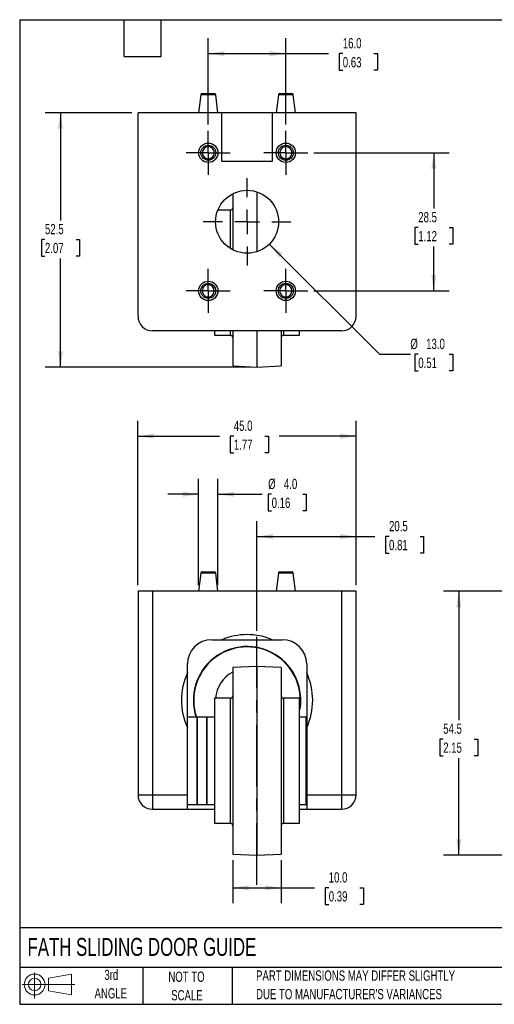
# Model space of a CAD drawing. Header units: millimetres. Extents: x 6 to 273, y 6 to 210.
# Tile 1 of 2: x 6 to 104, y 6 to 210. Entities that reach past the tile are written whole.
import ezdxf

# ---------------------------------------------------------------- set-up
doc = ezdxf.new("R2010")
doc.units = ezdxf.units.MM
doc.linetypes.add('CENTERX2', pattern=[20.32, 12.7, -2.54, 2.54, -2.54])
doc.layers.add('CENTER', color=40, linetype='CENTERX2')
doc.layers.add('SLD-DEFPOINTS', color=7, linetype='Continuous')
doc.layers.add('DIMENSIONS', color=140, linetype='Continuous', lineweight=25)
doc.layers.add('TEXT', color=140, linetype='Continuous', lineweight=25)
doc.styles.add('SLDTEXTSTYLE0', font='TXT', dxfattribs={"width": 0.7})
doc.dimstyles.new('SLDDIMSTYLE0', dxfattribs={"dimtxt": 2.158008, "dimasz": 3.302, "dimexe": 0, "dimexo": 0.0625, "dimgap": 0.539502, "dimtad": 0, "dimtih": 1, "dimtoh": 1, "dimrnd": 1e-09, "dimzin": 4, "dimdsep": 46, "dimtxsty": 'SLDTEXTSTYLE0', "dimsah": 1, "dimcen": 0.09, "dimadec": 0, "dimazin": 1, "dimtfac": 1, "dimtofl": 0, "dimtmove": 0, "dimatfit": 3, "dimfxl": 0, "dimfrac": 2, "dimtolj": 1, "dimtzin": 12, "dimarcsym": 0})
doc.dimstyles.new('SLDDIMSTYLE1', dxfattribs={"dimtxt": 2.158008, "dimasz": 3.302, "dimexe": 0, "dimexo": 0.0625, "dimgap": 0.539502, "dimtad": 0, "dimtih": 1, "dimtoh": 1, "dimrnd": 1e-09, "dimzin": 12, "dimdsep": 46, "dimtxsty": 'SLDTEXTSTYLE0', "dimsah": 1, "dimcen": 0.09, "dimadec": 0, "dimazin": 3, "dimtfac": 1, "dimtofl": 0, "dimtmove": 0, "dimatfit": 3, "dimfxl": 0, "dimfrac": 2, "dimtolj": 1, "dimtzin": 12, "dimarcsym": 0})
doc.dimstyles.new('SLDDIMSTYLE2', dxfattribs={"dimtxt": 2.158008, "dimasz": 3.302, "dimexe": 0, "dimexo": 0.0625, "dimgap": 0.539502, "dimtad": 0, "dimtih": 1, "dimtoh": 1, "dimrnd": 1e-09, "dimzin": 4, "dimdsep": 46, "dimtxsty": 'SLDTEXTSTYLE0', "dimsah": 1, "dimcen": 0.09, "dimadec": 0, "dimazin": 1, "dimtfac": 1, "dimtmove": 0, "dimatfit": 0, "dimfxl": 0, "dimfrac": 2, "dimtolj": 1, "dimtzin": 12, "dimarcsym": 0})
doc.dimstyles.new('SLDDIMSTYLE3', dxfattribs={"dimtxt": 2.158008, "dimasz": 3.302, "dimexe": 0, "dimexo": 0.0625, "dimgap": 0.539502, "dimtad": 0, "dimtih": 1, "dimtoh": 1, "dimrnd": 1e-09, "dimzin": 4, "dimdsep": 46, "dimtxsty": 'SLDTEXTSTYLE0', "dimsah": 1, "dimcen": 0, "dimadec": 0, "dimazin": 1, "dimtfac": 1, "dimtofl": 0, "dimtmove": 0, "dimatfit": 3, "dimfxl": 0, "dimfrac": 2, "dimtolj": 1, "dimtzin": 12, "dimarcsym": 0})

# ---------------------------------------------------------------- blocks, each defined once
blk = doc.blocks.new('Block11')
at = {"color": 7, "linetype": 'Continuous', "lineweight": 18}
for p, q in [((2.59, 5.31), (2.59, 0)), ((5.48, 4.17), (10.18, 5.03)), ((5.48, 1.6), (5.48, 4.17)), ((10.18, 5.03), (10.18, 0.73)), ((0, 2.88), (10.87, 2.88)), ((5.48, 1.6), (10.18, 0.73))]:
    blk.add_line(p, q, dxfattribs=at)
for radius in [2.15, 1.29]:
    blk.add_circle((2.59, 2.88), radius, dxfattribs=at)
blk = doc.blocks.new('Block12')
at = {"layer": 'SLD-DEFPOINTS'}
blk.add_blockref('Block11', (0, 0), dxfattribs=at)
blk = doc.blocks.new('SW_NOTE_0_2')
at = {"layer": 'TEXT', "color": 0, "char_height": 2.1167, "attachment_point": 1, "style": 'SLDTEXTSTYLE0'}
for s, insert in [('PART DIMENSIONS MAY DIFFER SLIGHTLY', (0, 2.73)), ("DUE TO MANUFACTURER'S VARIANCES", (0, -1.09))]:
    blk.add_mtext(s, dxfattribs=dict(at, insert=insert))
blk = doc.blocks.new('SW_NOTE_0_3')
at = {"layer": 'TEXT', "color": 0, "char_height": 2.117, "attachment_point": 2, "style": 'SLDTEXTSTYLE0'}
for s, insert in [('NOT TO', (5.26, 2.73)), ('SCALE', (5.35, -1.09))]:
    blk.add_mtext(s, dxfattribs=dict(at, insert=insert))
blk = doc.blocks.new('SW_NOTE_0_4')
at = {"layer": 'TEXT', "color": 0, "char_height": 2.117, "attachment_point": 2, "style": 'SLDTEXTSTYLE0'}
for s, insert in [('3rd', (2.32, 2.73)), ('ANGLE', (2.22, -1.09))]:
    blk.add_mtext(s, dxfattribs=dict(at, insert=insert))
blk = doc.blocks.new('_D')
at = {"layer": 'DIMENSIONS'}
for p, q in [((30.76, 92.87), (30.76, 126.78)), ((75.76, 92.87), (75.76, 126.78)), ((30.76, 123.6), (47.61, 123.6)), ((50.53, 123.6), (49.81, 123.6)), ((49.81, 123.6), (49.81, 120.17)), ((56.95, 123.6), (57.67, 123.6)), ((57.67, 123.6), (57.67, 120.17)), ((75.76, 123.6), (59.87, 123.6)), ((49.81, 120.17), (50.53, 120.17)), ((57.67, 120.17), (56.95, 120.17))]:
    blk.add_line(p, q, dxfattribs=at)
for points in [[(30.76, 123.6), (34.07, 123.09), (34.07, 124.11)], [(75.76, 123.6), (72.46, 124.11), (72.46, 123.09)]]:
    blk.add_solid(points, dxfattribs=at)
at = {"layer": 'DIMENSIONS', "char_height": 2.117, "attachment_point": 1, "style": 'SLDTEXTSTYLE0'}
for s, insert in [('45.0', (50.53, 126.81)), ('1.77', (50.53, 122.9))]:
    blk.add_mtext(s, dxfattribs=dict(at, insert=insert))
blk = doc.blocks.new('_D_1')
at = {"layer": 'DIMENSIONS'}
for p, q in [((50.31, 36.09), (50.31, 27.22)), ((60.31, 36.09), (60.31, 27.22)), ((50.31, 30.39), (60.31, 30.39)), ((60.31, 30.39), (67.2, 30.39)), ((70.12, 30.39), (69.4, 30.39)), ((69.4, 30.39), (69.4, 26.96)), ((76.54, 30.39), (77.26, 30.39)), ((77.26, 30.39), (77.26, 26.96)), ((69.4, 26.96), (70.12, 26.96)), ((77.26, 26.96), (76.54, 26.96))]:
    blk.add_line(p, q, dxfattribs=at)
for points in [[(50.31, 30.39), (53.62, 29.88), (53.62, 30.9)], [(60.31, 30.39), (57.01, 30.9), (57.01, 29.88)]]:
    blk.add_solid(points, dxfattribs=at)
at = {"layer": 'DIMENSIONS', "char_height": 2.117, "attachment_point": 1, "style": 'SLDTEXTSTYLE0'}
for s, insert in [('10.0', (70.12, 33.6)), ('0.39', (70.12, 29.69))]:
    blk.add_mtext(s, dxfattribs=dict(at, insert=insert))
blk = doc.blocks.new('_D_2')
at = {"layer": 'DIMENSIONS'}
for p, q in [((55.31, 83.46), (55.31, 106.06)), ((75.76, 92.87), (75.76, 106.06)), ((55.31, 102.89), (75.76, 102.89)), ((75.76, 102.89), (79.63, 102.89)), ((82.56, 102.89), (81.83, 102.89)), ((81.83, 102.89), (81.83, 99.46)), ((88.97, 102.89), (89.7, 102.89)), ((89.7, 102.89), (89.7, 99.46)), ((81.83, 99.46), (82.56, 99.46)), ((89.7, 99.46), (88.97, 99.46))]:
    blk.add_line(p, q, dxfattribs=at)
for points in [[(55.31, 102.89), (58.62, 102.38), (58.62, 103.4)], [(75.76, 102.89), (72.46, 103.4), (72.46, 102.38)]]:
    blk.add_solid(points, dxfattribs=at)
at = {"layer": 'DIMENSIONS', "char_height": 2.117, "attachment_point": 1, "style": 'SLDTEXTSTYLE0'}
for s, insert in [('20.5', (82.56, 106.1)), ('0.81', (82.56, 102.19))]:
    blk.add_mtext(s, dxfattribs=dict(at, insert=insert))
blk = doc.blocks.new('_D_3')
at = {"layer": 'DIMENSIONS'}
for p, q in [((43.26, 92.87), (43.26, 114.78)), ((47.26, 92.87), (47.26, 114.78)), ((43.26, 111.6), (36.91, 111.6)), ((47.26, 111.6), (56.41, 111.6)), ((58.34, 111.6), (57.62, 111.6)), ((57.62, 111.6), (57.62, 108.17)), ((64.76, 111.6), (65.48, 111.6)), ((65.48, 111.6), (65.48, 108.17)), ((57.62, 108.17), (58.34, 108.17)), ((65.48, 108.17), (64.76, 108.17))]:
    blk.add_line(p, q, dxfattribs=at)
for points in [[(43.26, 111.6), (39.96, 112.11), (39.96, 111.09)], [(47.26, 111.6), (50.57, 111.09), (50.57, 112.11)]]:
    blk.add_solid(points, dxfattribs=at)
at = {"layer": 'DIMENSIONS', "char_height": 2.117, "attachment_point": 1, "style": 'SLDTEXTSTYLE0'}
for s, insert in [('%%c', (57.61, 114.81)), ('4.0', (60.87, 114.81)), ('0.16', (58.34, 110.9))]:
    blk.add_mtext(s, dxfattribs=dict(at, insert=insert))
blk = doc.blocks.new('_D_6')
at = {"layer": 'DIMENSIONS'}
for p, q in [((113.18, 91.6), (93.77, 91.6)), ((96.95, 91.6), (96.95, 64.99)), ((93.74, 61.08), (93.02, 61.08)), ((93.02, 61.08), (93.02, 57.65)), ((100.15, 61.08), (100.88, 61.08)), ((100.88, 61.08), (100.88, 57.65)), ((93.02, 57.65), (93.74, 57.65)), ((96.95, 37.1), (96.95, 57.16)), ((100.88, 57.65), (100.15, 57.65)), ((125.18, 37.1), (93.77, 37.1))]:
    blk.add_line(p, q, dxfattribs=at)
for points in [[(96.95, 91.6), (96.44, 88.3), (97.46, 88.3)], [(96.95, 37.1), (97.46, 40.4), (96.44, 40.4)]]:
    blk.add_solid(points, dxfattribs=at)
at = {"layer": 'DIMENSIONS', "char_height": 2.117, "attachment_point": 1, "style": 'SLDTEXTSTYLE0'}
for s, insert in [('54.5', (93.74, 64.29)), ('2.15', (93.74, 60.37))]:
    blk.add_mtext(s, dxfattribs=dict(at, insert=insert))
blk = doc.blocks.new('_D_8')
at = {"layer": 'DIMENSIONS'}
for p, q in [((57.86, 163.24), (80.61, 140.49)), ((80.61, 140.49), (86.96, 140.49)), ((88.59, 140.49), (87.87, 140.49)), ((87.87, 140.49), (87.87, 137.06)), ((95, 140.49), (95.73, 140.49)), ((95.73, 140.49), (95.73, 137.06)), ((87.87, 137.06), (88.59, 137.06)), ((95.73, 137.06), (95, 137.06))]:
    blk.add_line(p, q, dxfattribs=at)
blk.add_solid([(57.86, 163.24), (59.84, 160.55), (60.56, 161.27)], dxfattribs=at)
at = {"layer": 'DIMENSIONS', "char_height": 2.117, "attachment_point": 1, "style": 'SLDTEXTSTYLE0'}
for s, insert in [('%%c', (86.96, 143.7)), ('13.0', (90.22, 143.7)), ('0.51', (88.59, 139.79))]:
    blk.add_mtext(s, dxfattribs=dict(at, insert=insert))
blk = doc.blocks.new('_D_9')
at = {"layer": 'DIMENSIONS'}
for p, q in [((29.49, 190.34), (11.59, 190.34)), ((14.76, 190.34), (14.76, 168.1)), ((11.56, 164.19), (10.83, 164.19)), ((10.83, 164.19), (10.83, 160.76)), ((17.97, 164.19), (18.7, 164.19)), ((18.7, 164.19), (18.7, 160.76)), ((10.83, 160.76), (11.56, 160.76)), ((18.7, 160.76), (17.97, 160.76)), ((14.76, 137.84), (14.76, 160.28)), ((54.04, 137.84), (11.59, 137.84))]:
    blk.add_line(p, q, dxfattribs=at)
for points in [[(14.76, 190.34), (14.26, 187.04), (15.27, 187.04)], [(14.76, 137.84), (15.27, 141.14), (14.26, 141.14)]]:
    blk.add_solid(points, dxfattribs=at)
at = {"layer": 'DIMENSIONS', "char_height": 2.117, "attachment_point": 1, "style": 'SLDTEXTSTYLE0'}
for s, insert in [('52.5', (11.56, 167.4)), ('2.07', (11.56, 163.49))]:
    blk.add_mtext(s, dxfattribs=dict(at, insert=insert))
blk = doc.blocks.new('_D_10')
at = {"layer": 'DIMENSIONS'}
for p, q in [((45.26, 187.9), (45.26, 205.72)), ((61.26, 187.9), (61.26, 205.72)), ((45.26, 202.55), (61.26, 202.55)), ((61.26, 202.55), (70.1, 202.55)), ((73.02, 202.55), (72.3, 202.55)), ((72.3, 202.55), (72.3, 199.12)), ((79.44, 202.55), (80.16, 202.55)), ((80.16, 202.55), (80.16, 199.12)), ((72.3, 199.12), (73.02, 199.12)), ((80.16, 199.12), (79.44, 199.12))]:
    blk.add_line(p, q, dxfattribs=at)
for points in [[(45.26, 202.55), (48.57, 202.04), (48.57, 203.05)], [(61.26, 202.55), (57.96, 203.05), (57.96, 202.04)]]:
    blk.add_solid(points, dxfattribs=at)
at = {"layer": 'DIMENSIONS', "char_height": 2.117, "attachment_point": 1, "style": 'SLDTEXTSTYLE0'}
for s, insert in [('16.0', (73.02, 205.76)), ('0.63', (73.02, 201.84))]:
    blk.add_mtext(s, dxfattribs=dict(at, insert=insert))
blk = doc.blocks.new('_D_11')
at = {"layer": 'DIMENSIONS'}
for p, q in [((67.07, 182.09), (94.97, 182.09)), ((91.8, 182.09), (91.8, 170.57)), ((88.59, 166.65), (87.87, 166.65)), ((87.87, 166.65), (87.87, 163.22)), ((95, 166.65), (95.73, 166.65)), ((95.73, 166.65), (95.73, 163.22)), ((87.87, 163.22), (88.59, 163.22)), ((91.8, 153.59), (91.8, 162.74)), ((95.73, 163.22), (95, 163.22)), ((67.07, 153.59), (94.97, 153.59))]:
    blk.add_line(p, q, dxfattribs=at)
for points in [[(91.8, 182.09), (91.29, 178.79), (92.3, 178.79)], [(91.8, 153.59), (92.3, 156.89), (91.29, 156.89)]]:
    blk.add_solid(points, dxfattribs=at)
at = {"layer": 'DIMENSIONS', "char_height": 2.117, "attachment_point": 1, "style": 'SLDTEXTSTYLE0'}
for s, insert in [('28.5', (88.59, 169.86)), ('1.12', (88.59, 165.95))]:
    blk.add_mtext(s, dxfattribs=dict(at, insert=insert))
blk = doc.blocks.new('SW_CENTERMARKSYMBOL_0')
at = {"layer": 'CENTER', "color": 0}
for p, q in [((0, 5.08), (0, 9.04)), ((0, 0), (0, 2.54)), ((-5.08, 0), (-9.04, 0)), ((0, 0), (-2.54, 0)), ((0, 0), (0, -2.54)), ((0, 0), (2.54, 0)), ((5.08, 0), (9.04, 0)), ((0, -5.08), (0, -9.04))]:
    blk.add_line(p, q, dxfattribs=at)
blk = doc.blocks.new('SW_CENTERMARKSYMBOL_1')
at = {"layer": 'CENTER', "color": 0}
for p, q in [((0, 2.54), (0, 4.54)), ((0, 0), (0, 2.54)), ((-2.54, 0), (-4.54, 0)), ((0, 0), (-2.54, 0)), ((0, 0), (0, -2.54)), ((0, 0), (2.54, 0)), ((2.54, 0), (4.54, 0)), ((0, -2.54), (0, -4.54))]:
    blk.add_line(p, q, dxfattribs=at)
blk = doc.blocks.new('SW_CENTERMARKSYMBOL_2')
at = {"layer": 'CENTER', "color": 0}
for p, q in [((0, 2.54), (0, 4.54)), ((0, 0), (0, 2.54)), ((-2.54, 0), (-4.54, 0)), ((0, 0), (-2.54, 0)), ((0, 0), (0, -2.54)), ((0, 0), (2.54, 0)), ((2.54, 0), (4.54, 0)), ((0, -2.54), (0, -4.54))]:
    blk.add_line(p, q, dxfattribs=at)
blk = doc.blocks.new('SW_CENTERMARKSYMBOL_3')
at = {"layer": 'CENTER', "color": 0}
for p, q in [((0, 2.54), (0, 4.54)), ((0, 0), (0, 2.54)), ((-2.54, 0), (-4.54, 0)), ((0, 0), (-2.54, 0)), ((0, 0), (0, -2.54)), ((0, 0), (2.54, 0)), ((2.54, 0), (4.54, 0)), ((0, -2.54), (0, -4.54))]:
    blk.add_line(p, q, dxfattribs=at)
blk = doc.blocks.new('SW_CENTERMARKSYMBOL_4')
at = {"layer": 'CENTER', "color": 0}
for p, q in [((0, 2.54), (0, 4.54)), ((0, 0), (0, 2.54)), ((-2.54, 0), (-4.54, 0)), ((0, 0), (-2.54, 0)), ((0, 0), (0, -2.54)), ((0, 0), (2.54, 0)), ((2.54, 0), (4.54, 0)), ((0, -2.54), (0, -4.54))]:
    blk.add_line(p, q, dxfattribs=at)

msp = doc.modelspace()

# ---------------------------------------------------------------- linework, layer by layer
for p, q in [((43.724, 194.075), (43.265, 190.339)), ((46.806, 194.075), (43.724, 194.075)), ((47.265, 190.339), (46.806, 194.075)), ((59.724, 194.075), (59.265, 190.339)), ((62.806, 194.075), (59.724, 194.075)), ((63.265, 190.339), (62.806, 194.075)), ((30.765, 148.339), (30.765, 190.339)), ((48.015, 190.339), (30.765, 190.339)), ((48.015, 190.339), (48.015, 180.339)), ((58.515, 190.339), (48.015, 190.339)), ((58.515, 180.339), (58.515, 190.339)), ((75.765, 190.339), (58.515, 190.339)), ((75.765, 148.339), (75.765, 190.339)), ((48.015, 180.339), (58.515, 180.339)), ((50.315, 173.631), (50.315, 173.501)), ((50.315, 173.501), (50.315, 162.047)), ((55.315, 174.007), (55.315, 161.67)), ((49.815, 170.239), (47.224, 170.239)), ((49.815, 162.33), (49.815, 170.239)), ((72.765, 145.339), (33.765, 145.339)), ((46.515, 145.339), (46.515, 144.439)), ((46.515, 144.439), (49.815, 144.439)), ((49.815, 144.439), (49.815, 145.339)), ((50.315, 145.339), (50.315, 138.101)), ((55.315, 145.339), (55.315, 137.839)), ((60.315, 145.339), (60.315, 138.101)), ((60.815, 145.339), (60.815, 144.439)), ((60.815, 144.439), (64.115, 144.439)), ((64.115, 144.439), (64.115, 145.339)), ((50.315, 138.101), (55.315, 137.839)), ((55.315, 137.839), (60.315, 138.101)), ((43.724, 95.336), (43.265, 91.599)), ((45.265, 95.336), (43.724, 95.336)), ((46.806, 95.336), (45.265, 95.336)), ((47.265, 91.599), (46.806, 95.336)), ((59.724, 95.336), (59.265, 91.599)), ((61.265, 95.336), (59.724, 95.336)), ((62.806, 95.336), (61.265, 95.336)), ((63.265, 91.599), (62.806, 95.336)), ((30.765, 91.599), (30.765, 49.599)), ((33.765, 91.599), (30.765, 91.599)), ((72.765, 91.599), (33.765, 91.599)), ((33.765, 91.599), (33.765, 49.599)), ((72.765, 91.599), (72.765, 49.599)), ((75.765, 91.599), (72.765, 91.599)), ((75.765, 49.599), (75.765, 91.599)), ((45.965, 81.599), (48.059, 81.599)), ((58.471, 81.599), (60.565, 81.599)), ((40.965, 74.762), (40.965, 76.599)), ((55.315, 76.099), (50.315, 75.837)), ((50.315, 75.837), (50.315, 37.361)), ((60.315, 75.837), (55.315, 76.099)), ((55.315, 76.099), (55.315, 46.023)), ((60.315, 75.837), (60.315, 46.165)), ((65.565, 76.599), (65.565, 74.762)), ((49.815, 69.499), (46.515, 69.499)), ((46.515, 69.499), (46.515, 49.603)), ((49.815, 49.603), (49.815, 69.499)), ((64.115, 69.499), (60.815, 69.499)), ((60.815, 69.499), (60.815, 43.699)), ((64.115, 49.603), (64.115, 69.499)), ((42.965, 65.599), (40.965, 65.599)), ((44.965, 65.599), (42.965, 65.599)), ((42.965, 57.639), (42.965, 65.599)), ((42.965, 65.599), (42.965, 48.168)), ((46.515, 65.599), (44.965, 65.599)), ((44.965, 65.599), (44.965, 47.599)), ((44.965, 48.168), (44.965, 65.599)), ((65.465, 65.599), (64.115, 65.599)), ((65.465, 47.599), (65.465, 65.599)), ((40.965, 49.599), (40.965, 63.437)), ((65.565, 63.437), (65.565, 49.599)), ((65.565, 59.599), (65.465, 59.599)), ((42.965, 47.599), (42.965, 57.639)), ((65.465, 53.599), (65.565, 53.599)), ((30.765, 49.599), (33.765, 49.599)), ((33.765, 49.599), (40.965, 49.599)), ((33.765, 49.599), (33.765, 46.599)), ((40.965, 46.599), (40.965, 49.599)), ((46.515, 49.603), (46.515, 43.699)), ((49.815, 43.699), (49.815, 49.603)), ((64.115, 43.699), (64.115, 49.603)), ((65.565, 49.599), (72.765, 49.599)), ((65.565, 49.599), (65.565, 46.599)), ((72.765, 49.599), (75.765, 49.599)), ((72.765, 49.599), (72.765, 46.599)), ((40.965, 47.599), (42.965, 47.599)), ((42.965, 48.168), (42.965, 47.599)), ((42.965, 47.599), (44.965, 47.599)), ((44.965, 47.599), (44.965, 48.168)), ((44.965, 47.599), (46.515, 47.599)), ((64.115, 47.599), (65.465, 47.599)), ((33.765, 46.599), (40.965, 46.599)), ((40.965, 46.599), (46.515, 46.599)), ((55.315, 46.023), (55.315, 37.099)), ((60.315, 46.165), (60.315, 37.361)), ((64.115, 46.599), (65.565, 46.599)), ((65.565, 46.599), (72.765, 46.599)), ((46.515, 43.699), (49.815, 43.699)), ((60.815, 43.699), (64.115, 43.699)), ((50.315, 37.361), (55.315, 37.099)), ((55.315, 37.099), (60.315, 37.361))]:
    msp.add_line(p, q)
for centre, radius in [((45.265, 182.089), 2), ((45.265, 182.089), 1.541), ((61.265, 182.089), 2), ((61.265, 182.089), 1.541), ((53.265, 167.839), 6.5), ((45.265, 153.589), 2), ((45.265, 153.589), 1.541), ((61.265, 153.589), 2), ((61.265, 153.589), 1.541)]:
    msp.add_circle(centre, radius)
for centre, radius, start, end in [((44.021, 194.039), 0.3, 90, 173), ((46.508, 194.039), 0.3, 7, 90), ((60.021, 194.039), 0.3, 90, 173), ((62.508, 194.039), 0.3, 7, 90), ((49.815, 170.739), 0.5, 270, 0), ((33.765, 148.339), 3, 180, 270), ((72.765, 148.339), 3, 270, 0), ((49.815, 143.939), 0.5, 0, 90), ((60.815, 143.939), 0.5, 90, 180), ((44.021, 95.299), 0.3, 90, 173), ((46.508, 95.299), 0.3, 7, 90), ((60.021, 95.299), 0.3, 90, 173), ((62.508, 95.299), 0.3, 7, 90), ((45.965, 76.599), 5, 90, 180), ((53.265, 69.099), 13.541, 67.3883, 112.6117), ((60.565, 76.599), 5, 0, 90), ((53.265, 69.099), 11.083, 348.21848, 198.40821), ((53.265, 69.099), 11.005, 350.37436, 198.54438), ((53.265, 69.099), 13.541, 155.27991, 204.72009), ((53.265, 69.099), 6.5, 116.99072, 176.47188), ((53.265, 69.099), 13.541, 335.27991, 24.72009), ((49.815, 69.999), 0.5, 270, 0), ((60.815, 69.999), 0.5, 180, 270), ((33.765, 49.599), 3, 180, 270), ((72.765, 49.599), 3, 270, 0), ((49.815, 43.199), 0.5, 0, 90), ((60.815, 43.199), 0.5, 90, 180)]:
    msp.add_arc(centre, radius, start, end)
for points, knots in [([(44.021, 194.339), (44.021, 194.339), (44.152, 194.339), (44.619, 194.339), (44.935, 194.339), (45.595, 194.339), (45.911, 194.339), (46.377, 194.339), (46.508, 194.339), (46.508, 194.339)], [0, 0, 0, 0, 0.25, 0.25, 0.5, 0.5, 0.75, 0.75, 1, 1, 1, 1]), ([(60.021, 194.339), (60.021, 194.339), (60.579, 194.339), (61.951, 194.339), (62.508, 194.339), (62.508, 194.339)], [0, 0, 0, 0, 0.5, 0.5, 1, 1, 1, 1]), ([(45.265, 183.332), (44.579, 183.332), (44.021, 182.775), (44.021, 181.402), (44.579, 180.845), (45.265, 180.845)], [0, 0, 0, 0, 0.5, 0.5, 1, 1, 1, 1]), ([(45.265, 180.845), (45.595, 180.845), (45.911, 180.976), (46.377, 181.443), (46.508, 181.759), (46.508, 182.419), (46.377, 182.735), (45.911, 183.201), (45.595, 183.332), (45.265, 183.332)], [0, 0, 0, 0, 0.25, 0.25, 0.5, 0.5, 0.75, 0.75, 1, 1, 1, 1]), ([(61.265, 183.332), (60.579, 183.332), (60.021, 182.775), (60.021, 181.402), (60.579, 180.845), (61.265, 180.845)], [0, 0, 0, 0, 0.5, 0.5, 1, 1, 1, 1]), ([(61.265, 180.845), (61.595, 180.845), (61.911, 180.976), (62.377, 181.443), (62.508, 181.759), (62.508, 182.419), (62.377, 182.735), (61.911, 183.201), (61.595, 183.332), (61.265, 183.332)], [0, 0, 0, 0, 0.25, 0.25, 0.5, 0.5, 0.75, 0.75, 1, 1, 1, 1]), ([(45.265, 154.832), (44.935, 154.832), (44.619, 154.701), (44.152, 154.235), (44.021, 153.919), (44.021, 153.259), (44.152, 152.943), (44.619, 152.476), (44.935, 152.345), (45.265, 152.345)], [0, 0, 0, 0, 0.25, 0.25, 0.5, 0.5, 0.75, 0.75, 1, 1, 1, 1]), ([(45.265, 152.345), (45.951, 152.345), (46.508, 152.902), (46.508, 154.275), (45.951, 154.832), (45.265, 154.832)], [0, 0, 0, 0, 0.5, 0.5, 1, 1, 1, 1]), ([(61.265, 154.832), (60.935, 154.832), (60.619, 154.701), (60.152, 154.235), (60.021, 153.919), (60.021, 153.259), (60.152, 152.943), (60.619, 152.476), (60.935, 152.345), (61.265, 152.345)], [0, 0, 0, 0, 0.25, 0.25, 0.5, 0.5, 0.75, 0.75, 1, 1, 1, 1]), ([(61.265, 152.345), (61.951, 152.345), (62.508, 152.902), (62.508, 154.275), (61.951, 154.832), (61.265, 154.832)], [0, 0, 0, 0, 0.5, 0.5, 1, 1, 1, 1]), ([(45.265, 95.599), (45.595, 95.599), (45.911, 95.599), (46.377, 95.599), (46.508, 95.599), (46.508, 95.599)], [0, 0, 0, 0, 0.5, 0.5, 1, 1, 1, 1]), ([(61.265, 95.599), (61.595, 95.599), (61.911, 95.599), (62.377, 95.599), (62.508, 95.599), (62.508, 95.599)], [0, 0, 0, 0, 0.5, 0.5, 1, 1, 1, 1]), ([(48.059, 81.599), (49.74, 81.599), (51.466, 81.599), (54.159, 81.599), (55.044, 81.599), (56.778, 81.599), (57.63, 81.599), (58.471, 81.599)], [0, 0, 0, 0, 0.5, 0.5, 0.75, 0.75, 1, 1, 1, 1]), ([(40.965, 63.437), (40.965, 64.345), (40.965, 65.267), (40.965, 66.679), (40.965, 67.154), (40.965, 68.116), (40.965, 68.605), (40.965, 70.075), (40.965, 71.035), (40.965, 72.45), (40.965, 72.918), (40.965, 73.846), (40.965, 74.307), (40.965, 74.762)], [0, 0, 0, 0, 0.25, 0.25, 0.375, 0.375, 0.5, 0.5, 0.75, 0.75, 0.875, 0.875, 1, 1, 1, 1]), ([(65.565, 74.762), (65.565, 72.948), (65.565, 71.08), (65.565, 68.136), (65.565, 67.173), (65.565, 65.28), (65.565, 64.346), (65.565, 63.437)], [0, 0, 0, 0, 0.5, 0.5, 0.75, 0.75, 1, 1, 1, 1])]:
    msp.add_open_spline(points, degree=3, knots=knots)
for points in [[(44.021, 95.599), (44.021, 95.599), (44.579, 95.599), (45.265, 95.599)], [(60.021, 95.599), (60.021, 95.599), (60.579, 95.599), (61.265, 95.599)]]:
    msp.add_open_spline(points, degree=3)
at = {"layer": 'CENTER'}
msp.add_line((55.315, 31.011), (55.315, 82.187), dxfattribs=at)
at = {"layer": 'TEXT'}
for p, q in [((6.35, 209.55), (273.05, 209.55)), ((6.35, 209.55), (6.35, 6.35)), ((27.94, 201.93), (27.94, 209.55)), ((35.56, 201.93), (35.56, 209.55)), ((27.94, 201.93), (35.56, 201.93)), ((273.05, 22.126), (6.35, 22.126)), ((273.05, 13.97), (6.35, 13.97)), ((31.75, 13.97), (31.75, 6.35)), ((50.212, 13.97), (50.212, 6.35)), ((6.35, 6.35), (273.05, 6.35))]:
    msp.add_line(p, q, dxfattribs=at)

# ---------------------------------------------------------------- block references
at = {"layer": 'CENTER'}
for name, p in [('SW_CENTERMARKSYMBOL_4', (45.265, 182.089)), ('SW_CENTERMARKSYMBOL_1', (61.265, 182.089)), ('SW_CENTERMARKSYMBOL_0', (53.265, 167.839)), ('SW_CENTERMARKSYMBOL_2', (45.265, 153.589)), ('SW_CENTERMARKSYMBOL_3', (61.265, 153.589))]:
    msp.add_blockref(name, p, dxfattribs=at)
at = {"layer": 'SLD-DEFPOINTS'}
msp.add_blockref('Block12', (6.838, 7.554), dxfattribs=at)
at = {"layer": 'TEXT'}
for name, p in [('SW_NOTE_0_4', (22.932, 10.765)), ('SW_NOTE_0_3', (35.51, 10.371)), ('SW_NOTE_0_2', (55.119, 10.607))]:
    msp.add_blockref(name, p, dxfattribs=at)

# ---------------------------------------------------------------- texts
at = {"layer": 'TEXT', "insert": (7.966, 20.05), "char_height": 3.70417, "attachment_point": 1, "style": 'SLDTEXTSTYLE0'}
msp.add_mtext('FATH SLIDING DOOR GUIDE', dxfattribs=at)

# ---------------------------------------------------------------- dimensions: what is measured, and where the dimension line sits
at = {"layer": 'DIMENSIONS'}
for base, p1, p2, dimstyle, picture, middle in [((61.265, 202.546), (45.265, 186.629), (61.265, 186.629), 'SLDDIMSTYLE0', '_D_10', (76.229, 202.546)), ((75.765, 102.889), (55.315, 82.187), (75.765, 91.599), 'SLDDIMSTYLE1', '_D_2', (85.765, 102.889))]:
    dim = msp.add_linear_dim(base=base, p1=p1, p2=p2, dimstyle=dimstyle, dxfattribs=at)
    dim.commit()
    dim.dimension.update_dxf_attribs({"geometry": picture, "text_midpoint": middle, "dimtype": 160})
for base, p1, p2, angle, dimstyle, picture, middle in [((14.765, 137.839), (30.765, 190.339), (55.315, 137.839), 90, 'SLDDIMSTYLE1', '_D_9', (14.765, 164.191)), ((91.797, 153.589), (65.805, 182.089), (65.805, 153.589), 90, 'SLDDIMSTYLE1', '_D_11', (91.797, 166.653)), ((30.765, 123.601), (75.765, 91.599), (30.765, 91.599), 0, 'SLDDIMSTYLE0', '_D', (53.741, 123.601)), ((96.949, 37.099), (114.449, 91.599), (126.449, 37.099), 90, 'SLDDIMSTYLE1', '_D_6', (96.949, 61.075)), ((60.315, 30.393), (50.315, 37.361), (60.315, 37.361), 0, 'SLDDIMSTYLE0', '_D_1', (73.329, 30.393))]:
    dim = msp.add_linear_dim(base=base, p1=p1, p2=p2, angle=angle, dimstyle=dimstyle, dxfattribs=at)
    dim.commit()
    dim.dimension.update_dxf_attribs({"geometry": picture, "text_midpoint": middle, "dimtype": 160})
dim = msp.add_diameter_dim_2p(p1=(48.669, 172.435), p2=(57.861, 163.243), dimstyle='SLDDIMSTYLE3', dxfattribs=at)
dim.commit()
dim.dimension.update_dxf_attribs({"geometry": '_D_8', "text_midpoint": (91.797, 140.493), "dimtype": 163})
dim = msp.add_linear_dim(base=(47.265, 111.601), p1=(43.265, 91.599), p2=(47.265, 91.599), text='%%c<>', dimstyle='SLDDIMSTYLE2', dxfattribs=at)
dim.commit()
dim.dimension.update_dxf_attribs({"geometry": '_D_3', "text_midpoint": (61.551, 111.601), "dimtype": 160})

doc.saveas('drawing.dxf')
